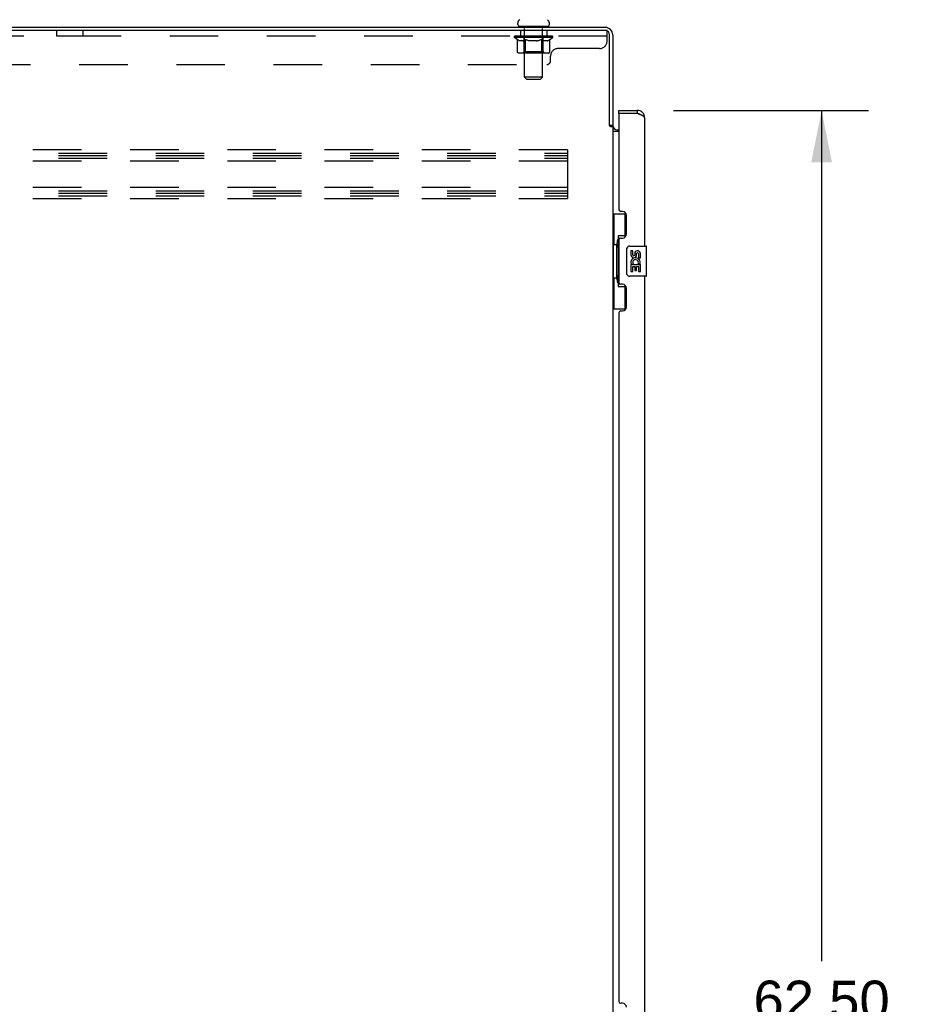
# Model space of a CAD drawing. Header units: inches. Extents: x 0 to 293, y 0 to 190.
# Tile 4 of 22: x 30 to 60, y 101 to 134. Entities that reach past the tile are written whole.
import ezdxf

# ---------------------------------------------------------------- set-up
doc = ezdxf.new("R2010")
doc.units = ezdxf.units.IN
doc.header["$LTSCALE"] = 16.117381
doc.header["$MEASUREMENT"] = 0
doc.linetypes.add('HIDDEN', pattern=[0.2, 0.1, -0.1])
doc.layers.get('0').update_dxf_attribs({"linetype": 'CONTINUOUS'})
for name, color, linetype in [('02___PRT_ALL_AXES', 7, 'CONTINUOUS'), ('DEFAULT_2', 8, 'HIDDEN'), ('DIMENSIONS', 7, 'CONTINUOUS')]:
    doc.layers.add(name, color=color, linetype=linetype)
doc.styles.get("Standard").update_dxf_attribs({"font": 'arial.ttf'})
doc.dimstyles.new('DIMSTYLE_1', dxfattribs={"dimtxt": 1.292838, "dimasz": 1.723784, "dimexe": 0.09, "dimexo": 0.07, "dimgap": 0.0375, "dimtad": 0, "dimtih": 1, "dimtoh": 1, "dimzin": 4, "dimdsep": 46, "dimtxsty": 'Standard', "dimblk": '_FILLED', "dimblk1": '_FILLED', "dimblk2": '_FILLED', "dimcen": 0.09, "dimazin": 1, "dimtfac": 1, "dimtdec": 3, "dimtofl": 0, "dimtmove": 0, "dimatfit": 3, "dimldrblk": '_FILLED', "dimfxl": 1, "dimtolj": 1, "dimtzin": 4, "dimarcsym": 0})

# ---------------------------------------------------------------- blocks, each defined once
blk = doc.blocks.new('_FILLED')
at = {"color": 0, "linetype": 'ByBlock'}
blk.add_solid([(0, 0), (-1, 0.2), (-1, -0.2)], dxfattribs=at)
blk = doc.blocks.new('*D3')
at = {"layer": 'DIMENSIONS', "color": 2, "linetype": 'Continuous'}
for p, q in [((51.589, 130.624), (58.049, 130.624)), ((56.497, 130.624), (56.497, 102.416)), ((56.497, 68.124), (56.497, 95.952)), ((51.589, 68.124), (58.049, 68.124))]:
    blk.add_line(p, q, dxfattribs=at)
at = {"layer": 'DIMENSIONS', "color": 2, "linetype": 'Continuous', "xscale": 1.7237841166, "yscale": 1.7237841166, "zscale": 1.7237841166}
for p, rotation in [((56.497, 130.624), 90), ((56.497, 68.124), 270)]:
    blk.add_blockref('_FILLED', p, dxfattribs=dict(at, rotation=rotation))
at = {"layer": 'DIMENSIONS', "color": 2, "linetype": 'Continuous', "insert": (56.497, 101.77), "char_height": 1.2928, "width": 6.61318, "attachment_point": 2, "line_spacing_factor": 0.9}
blk.add_mtext('62.50\\PFRONT\\PDOORS', dxfattribs=at)

msp = doc.modelspace()

# ---------------------------------------------------------------- linework, layer by layer
at = {"color": 3, "linetype": 'Continuous'}
for p, q in [((49.324, 133.374), (13.817, 133.374)), ((49.324, 133.27), (13.817, 133.27)), ((49.467, 130.123), (49.467, 133.128)), ((49.571, 133.128), (49.571, 130.121)), ((49.775, 130.624), (50.382, 130.624)), ((49.775, 130.5), (49.775, 127.332)), ((50.382, 130.52), (49.795, 130.52)), ((50.629, 126.124), (50.629, 130.378)), ((49.48, 130.101), (49.478, 130.105)), ((49.571, 130.082), (49.496, 130.082)), ((49.571, 130.082), (49.571, 68.667)), ((49.713, 129.978), (49.775, 129.978)), ((49.775, 129.926), (49.571, 129.926)), ((49.895, 127.272), (49.835, 127.272)), ((50.025, 126.522), (50.025, 127.142)), ((49.835, 126.392), (49.895, 126.392)), ((49.775, 126.332), (49.775, 124.917)), ((50.629, 99.874), (50.629, 125.124)), ((49.895, 124.857), (49.835, 124.857)), ((50.025, 124.107), (50.025, 124.727)), ((49.775, 123.917), (49.775, 101.082)), ((49.835, 123.977), (49.895, 123.977)), ((49.895, 101.022), (49.835, 101.022))]:
    msp.add_line(p, q, dxfattribs=at)
at = {"color": 7, "linetype": 'Continuous'}
for p, q in [((46.423, 133.473), (46.423, 133.513)), ((46.446, 133.404), (46.446, 133.374)), ((47.446, 133.404), (46.446, 133.404)), ((47.446, 133.404), (47.446, 133.374)), ((47.469, 133.473), (47.469, 133.513)), ((49.775, 130.52), (49.775, 130.624)), ((50.382, 130.624), (50.382, 130.52)), ((49.795, 130.52), (49.775, 130.52)), ((49.467, 130.134), (49.571, 130.134)), ((49.571, 127.199), (50.011, 127.199)), ((49.61, 127.199), (49.61, 126.174)), ((49.975, 127.199), (49.975, 126.419)), ((49.748, 126.464), (49.748, 124.784)), ((49.975, 126.464), (49.748, 126.464)), ((49.588, 126.174), (49.588, 125.074)), ((49.588, 126.174), (49.711, 126.174)), ((49.711, 126.205), (49.711, 126.225)), ((49.711, 125.074), (49.711, 126.174)), ((50.034, 125.224), (50.034, 126.024)), ((50.134, 126.124), (50.674, 126.124)), ((50.689, 125.139), (50.689, 126.109)), ((49.588, 125.074), (49.711, 125.074)), ((49.61, 125.074), (49.61, 124.049)), ((49.711, 125.024), (49.711, 125.044)), ((50.674, 125.124), (50.134, 125.124)), ((49.748, 124.784), (49.975, 124.784)), ((49.975, 124.829), (49.975, 124.049)), ((49.571, 124.049), (50.011, 124.049))]:
    msp.add_line(p, q, dxfattribs=at)
at = {"color": 3, "linetype": 'Continuous'}
for points in [[(50.477, 130.485), (50.461, 130.491), (50.446, 130.497), (50.43, 130.503), (50.414, 130.509), (50.382, 130.52)], [(50.629, 130.378), (50.628, 130.384), (50.627, 130.39), (50.624, 130.396), (50.62, 130.402), (50.616, 130.408), (50.61, 130.414), (50.603, 130.419), (50.596, 130.425), (50.587, 130.431), (50.578, 130.437), (50.568, 130.443), (50.556, 130.449), (50.545, 130.455), (50.532, 130.461), (50.519, 130.467), (50.505, 130.473), (50.491, 130.479), (50.477, 130.485)], [(49.478, 130.105), (49.477, 130.106), (49.476, 130.108), (49.475, 130.11), (49.474, 130.111), (49.473, 130.113), (49.472, 130.115), (49.471, 130.117), (49.469, 130.119), (49.468, 130.12), (49.467, 130.123)], [(49.496, 130.082), (49.494, 130.083), (49.492, 130.085), (49.491, 130.087), (49.489, 130.088), (49.488, 130.09), (49.486, 130.091), (49.485, 130.092), (49.484, 130.094), (49.483, 130.095), (49.482, 130.097), (49.482, 130.098), (49.481, 130.099), (49.48, 130.101)]]:
    msp.add_lwpolyline(points, dxfattribs=at)
at = {"color": 7, "linetype": 'Continuous'}
for points in [[(49.748, 126.441), (49.748, 126.437), (49.748, 126.434), (49.749, 126.43), (49.75, 126.425), (49.752, 126.421), (49.754, 126.415), (49.757, 126.41), (49.76, 126.404), (49.763, 126.397), (49.767, 126.391), (49.771, 126.383), (49.776, 126.375), (49.781, 126.367), (49.784, 126.363)], [(50.034, 126.024), (50.034, 126.031), (50.034, 126.037), (50.035, 126.043), (50.037, 126.049), (50.038, 126.055), (50.04, 126.061)], [(50.04, 125.188), (50.038, 125.194), (50.037, 125.2), (50.035, 125.206), (50.034, 125.212), (50.034, 125.218), (50.034, 125.224)], [(49.784, 124.885), (49.781, 124.882), (49.776, 124.873), (49.771, 124.866), (49.767, 124.858), (49.763, 124.851), (49.76, 124.845), (49.757, 124.839), (49.754, 124.833), (49.752, 124.828), (49.75, 124.823), (49.749, 124.819), (49.748, 124.815), (49.748, 124.811), (49.748, 124.808)]]:
    msp.add_lwpolyline(points, dxfattribs=at)
for centre, radius, start, end in [((46.566, 133.513), 0.144, 124.6626, 180), ((47.325, 133.513), 0.144, 0, 55.3374), ((46.492, 133.473), 0.069, 180, 270), ((47.4, 133.473), 0.069, 270, 360), ((50.382, 130.378), 0.142, 48.633, 90), ((50.465, 130.234), 0.26, 90, 92.6114), ((50.134, 126.024), 0.1, 90, 158.7946), ((50.674, 126.109), 0.015, 0, 90), ((50.134, 125.224), 0.1, 201.205, 270), ((50.674, 125.139), 0.015, 270, 360)]:
    msp.add_arc(centre, radius, start, end, dxfattribs=at)
at = {"color": 3, "linetype": 'Continuous'}
for centre, radius, start, end in [((49.324, 133.128), 0.246, 0, 90), ((49.324, 133.128), 0.142, 0, 90), ((50.382, 130.378), 0.246, 0, 90), ((49.795, 130.5), 0.02, 90, 180), ((49.713, 130.121), 0.142, 180, 270), ((49.835, 127.332), 0.06, 180, 270), ((49.895, 127.142), 0.13, 0, 90), ((49.835, 126.332), 0.06, 90, 180), ((49.895, 126.522), 0.13, 270, 360), ((49.835, 124.917), 0.06, 180, 270), ((49.895, 124.727), 0.13, 0, 90), ((49.895, 124.107), 0.13, 270, 360), ((49.835, 123.917), 0.06, 90, 180), ((49.835, 101.082), 0.06, 180, 270), ((49.895, 100.892), 0.13, 0, 90)]:
    msp.add_arc(centre, radius, start, end, dxfattribs=at)
at = {"color": 7, "linetype": 'Continuous'}
for centre, start_param, end_param in [((49.815, 126.215), 0.699287, 1.51401), ((49.815, 126.215), -4.655602, -3.84088), ((49.815, 125.034), 0.699287, 1.51401), ((49.815, 125.034), -4.655602, -3.84088)]:
    msp.add_ellipse(centre, major_axis=(0, 0.18), ratio=0.579493, start_param=start_param, end_param=end_param, dxfattribs=at)
at = {"layer": '02___PRT_ALL_AXES', "color": 8, "linetype": 'HIDDEN'}
for p, q in [((31.133, 133.083), (31.133, 133.27)), ((32.008, 133.27), (31.133, 133.27)), ((32.008, 133.083), (32.008, 133.27)), ((46.508, 133.27), (46.508, 133.083)), ((47.383, 133.27), (46.508, 133.27)), ((47.383, 133.27), (47.383, 133.083)), ((32.008, 133.083), (31.133, 133.083)), ((47.383, 133.083), (46.508, 133.083))]:
    msp.add_line(p, q, dxfattribs=at)
at = {"layer": '02___PRT_ALL_AXES', "color": 7, "linetype": 'Continuous'}
for p, q in [((50.171, 125.97), (50.171, 125.834)), ((50.234, 125.97), (50.171, 125.97)), ((50.234, 125.834), (50.234, 125.97)), ((50.299, 125.896), (50.299, 125.827)), ((50.36, 125.834), (50.36, 125.876)), ((50.423, 125.876), (50.423, 125.74)), ((50.423, 125.74), (50.486, 125.74)), ((50.486, 125.74), (50.486, 125.876)), ((50.171, 125.509), (50.171, 125.279)), ((50.189, 125.509), (50.171, 125.509)), ((50.224, 125.509), (50.251, 125.528)), ((50.224, 125.509), (50.486, 125.509)), ((50.234, 125.279), (50.234, 125.446)), ((50.234, 125.446), (50.299, 125.446)), ((50.299, 125.446), (50.299, 125.31)), ((50.36, 125.31), (50.36, 125.446)), ((50.36, 125.446), (50.423, 125.446)), ((50.415, 125.545), (50.473, 125.52)), ((50.423, 125.446), (50.423, 125.279)), ((50.486, 125.279), (50.486, 125.509)), ((50.171, 125.279), (50.234, 125.279)), ((50.299, 125.31), (50.36, 125.31)), ((50.423, 125.279), (50.486, 125.279))]:
    msp.add_line(p, q, dxfattribs=at)
for centre, radius, start, end in [((50.266, 125.834), 0.0943, 180, 360), ((50.328, 125.582), 0.157, 336.5966, 161.8791), ((50.266, 125.834), 0.0314, 180, 261.2295), ((50.265, 125.839), 0.0362, 263.4285, 341.7628), ((50.391, 125.876), 0.0943, 68.6999, 167.4338), ((50.391, 125.876), 0.0314, 0, 180.0485), ((50.391, 125.876), 0.0943, 0, 68.6704), ((50.325, 125.582), 0.154, 161.4199, 206.1963), ((50.328, 125.582), 0.157, 205.737, 207.8532), ((50.328, 125.582), 0.0943, 336.5966, 215.1122)]:
    msp.add_arc(centre, radius, start, end, dxfattribs=at)
at = {"layer": 'DEFAULT_2', "color": 8, "linetype": 'HIDDEN'}
for p, q in [((46.633, 133.404), (46.633, 133.374)), ((46.646, 131.723), (46.646, 133.37)), ((47.246, 131.723), (47.246, 133.37)), ((47.258, 133.404), (47.258, 133.374)), ((49.383, 133.27), (49.324, 133.27)), ((49.383, 132.925), (49.383, 133.27)), ((49.383, 133.083), (13.758, 133.083)), ((46.312, 133.037), (46.312, 133.083)), ((47.579, 133.037), (46.312, 133.037)), ((46.412, 132.967), (46.312, 133.037)), ((46.322, 133.077), (46.322, 133.083)), ((46.331, 133.073), (46.331, 133.077)), ((46.331, 133.073), (47.561, 133.073)), ((46.34, 133.073), (46.34, 133.077)), ((46.34, 133.073), (46.34, 133.077)), ((46.351, 133.077), (46.351, 133.083)), ((46.367, 133.073), (46.367, 133.077)), ((46.369, 133.073), (46.369, 133.077)), ((46.397, 133.077), (46.397, 133.083)), ((46.412, 133.073), (46.412, 133.077)), ((46.412, 132.562), (46.412, 132.967)), ((46.412, 132.967), (46.426, 132.958)), ((46.414, 133.073), (46.414, 133.077)), ((46.619, 133.076), (46.417, 133.076)), ((46.44, 132.949), (46.426, 132.958)), ((46.453, 132.942), (46.439, 132.949)), ((46.467, 132.935), (46.453, 132.942)), ((46.461, 133.077), (46.461, 133.083)), ((46.462, 133.073), (46.462, 133.076)), ((46.463, 133.073), (46.463, 133.076)), ((46.466, 133.073), (46.466, 133.076)), ((46.48, 132.93), (46.466, 132.935)), ((46.473, 133.073), (46.473, 133.077)), ((46.473, 133.073), (46.473, 133.076)), ((46.476, 133.073), (46.476, 133.077)), ((46.48, 133.073), (46.48, 133.077)), ((46.493, 132.925), (46.48, 132.93)), ((46.484, 133.073), (46.484, 133.076)), ((46.597, 132.925), (46.493, 132.925)), ((46.498, 133.073), (46.498, 133.076)), ((46.516, 133.073), (46.516, 133.076)), ((46.517, 133.073), (46.517, 133.079)), ((46.537, 133.073), (46.537, 133.076)), ((46.539, 133.077), (46.539, 133.083)), ((46.548, 133.073), (46.548, 133.077)), ((46.552, 133.073), (46.552, 133.077)), ((46.562, 133.073), (46.562, 133.076)), ((46.573, 133.073), (46.573, 133.081)), ((46.588, 133.073), (46.588, 133.076)), ((46.591, 133.073), (46.591, 133.076)), ((46.597, 132.925), (46.611, 132.93)), ((46.624, 132.935), (46.61, 132.93)), ((46.619, 133.073), (46.619, 133.076)), ((46.686, 133.076), (46.624, 133.076)), ((46.638, 132.942), (46.624, 132.935)), ((46.629, 133.077), (46.629, 133.083)), ((46.633, 132.565), (46.633, 133.034)), ((46.636, 133.073), (46.636, 133.077)), ((46.651, 132.95), (46.637, 132.942)), ((46.64, 133.073), (46.64, 133.077)), ((46.646, 133.073), (46.646, 133.082)), ((46.651, 133.073), (46.651, 133.076)), ((46.665, 132.958), (46.651, 132.949)), ((46.662, 133.073), (46.662, 133.076)), ((46.679, 132.968), (46.665, 132.958)), ((46.679, 132.562), (46.679, 132.968)), ((46.679, 132.968), (46.708, 132.958)), ((46.686, 133.073), (46.686, 133.076)), ((46.761, 133.076), (46.701, 133.076)), ((46.736, 132.949), (46.708, 132.958)), ((46.722, 133.073), (46.722, 133.076)), ((46.729, 133.077), (46.729, 133.083)), ((46.733, 133.073), (46.733, 133.077)), ((46.735, 133.073), (46.735, 133.083)), ((46.764, 132.942), (46.736, 132.949)), ((46.738, 133.073), (46.738, 133.077)), ((46.745, 133.073), (46.745, 133.077)), ((46.761, 133.073), (46.761, 133.076)), ((46.792, 132.935), (46.764, 132.942)), ((46.841, 133.076), (46.787, 133.076)), ((46.819, 132.93), (46.791, 132.935)), ((46.8, 133.073), (46.8, 133.076)), ((46.847, 132.925), (46.819, 132.93)), ((46.831, 133.076), (46.946, 133.083)), ((46.836, 133.077), (46.836, 133.083)), ((46.836, 133.077), (46.836, 133.083)), ((46.836, 133.083), (46.836, 133.083)), ((46.836, 133.073), (46.836, 133.077)), ((46.84, 133.073), (46.84, 133.077)), ((46.841, 133.073), (46.841, 133.077)), ((46.841, 133.073), (46.841, 133.076)), ((47.045, 132.925), (46.847, 132.925)), ((46.925, 133.076), (46.877, 133.076)), ((46.882, 133.073), (46.882, 133.076)), ((46.925, 133.073), (46.925, 133.076)), ((46.943, 133.077), (46.943, 133.077)), ((46.943, 133.073), (46.943, 133.077)), ((46.943, 133.073), (46.943, 133.077)), ((46.946, 133.077), (46.946, 133.083)), ((46.946, 133.083), (47.06, 133.076)), ((46.948, 133.073), (46.948, 133.077)), ((46.948, 133.073), (46.948, 133.077)), ((46.948, 133.077), (46.948, 133.077)), ((46.966, 133.073), (46.966, 133.076)), ((46.966, 133.076), (47.015, 133.076)), ((47.009, 133.073), (47.009, 133.076)), ((47.045, 132.925), (47.073, 132.93)), ((47.05, 133.073), (47.05, 133.077)), ((47.05, 133.073), (47.05, 133.076)), ((47.05, 133.076), (47.105, 133.076)), ((47.051, 133.073), (47.051, 133.077)), ((47.055, 133.077), (47.055, 133.083)), ((47.055, 133.083), (47.056, 133.083)), ((47.055, 133.073), (47.055, 133.077)), ((47.056, 133.077), (47.056, 133.083)), ((47.101, 132.935), (47.072, 132.93)), ((47.092, 133.073), (47.092, 133.076)), ((47.129, 132.942), (47.1, 132.935)), ((47.157, 132.95), (47.128, 132.942)), ((47.131, 133.073), (47.131, 133.076)), ((47.131, 133.076), (47.19, 133.076)), ((47.146, 133.073), (47.146, 133.077)), ((47.153, 133.073), (47.153, 133.077)), ((47.156, 133.073), (47.156, 133.083)), ((47.185, 132.959), (47.156, 132.95)), ((47.159, 133.073), (47.159, 133.077)), ((47.162, 133.077), (47.162, 133.083)), ((47.169, 133.073), (47.169, 133.076)), ((47.214, 132.968), (47.185, 132.959)), ((47.206, 133.073), (47.206, 133.076)), ((47.206, 133.076), (47.268, 133.076)), ((47.214, 132.562), (47.214, 132.968)), ((47.214, 132.968), (47.229, 132.958)), ((47.244, 132.95), (47.229, 132.959)), ((47.23, 133.073), (47.23, 133.076)), ((47.241, 133.073), (47.241, 133.076)), ((47.258, 132.942), (47.244, 132.95)), ((47.245, 133.073), (47.245, 133.082)), ((47.251, 133.073), (47.251, 133.077)), ((47.255, 133.073), (47.255, 133.077)), ((47.258, 132.565), (47.258, 133.034)), ((47.273, 132.935), (47.258, 132.942)), ((47.262, 133.077), (47.262, 133.083)), ((47.287, 132.93), (47.272, 132.935)), ((47.273, 133.073), (47.273, 133.076)), ((47.273, 133.076), (47.579, 133.076)), ((47.301, 132.925), (47.287, 132.93)), ((47.3, 133.073), (47.3, 133.076)), ((47.395, 132.925), (47.301, 132.925)), ((47.303, 133.073), (47.303, 133.076)), ((47.318, 133.073), (47.318, 133.081)), ((47.33, 133.073), (47.33, 133.076)), ((47.339, 133.073), (47.339, 133.077)), ((47.343, 133.073), (47.343, 133.077)), ((47.353, 133.077), (47.353, 133.083)), ((47.354, 133.073), (47.354, 133.076)), ((47.375, 133.073), (47.375, 133.079)), ((47.375, 133.073), (47.375, 133.076)), ((47.393, 133.073), (47.393, 133.076)), ((47.395, 132.925), (47.409, 132.93)), ((47.407, 133.073), (47.407, 133.076)), ((47.424, 132.935), (47.409, 132.93)), ((47.412, 133.073), (47.412, 133.077)), ((47.415, 133.073), (47.415, 133.077)), ((47.418, 133.073), (47.418, 133.077)), ((47.418, 133.073), (47.418, 133.076)), ((47.438, 132.942), (47.423, 132.935)), ((47.426, 133.073), (47.426, 133.076)), ((47.429, 133.073), (47.429, 133.076)), ((47.429, 133.073), (47.429, 133.076)), ((47.431, 133.077), (47.431, 133.083)), ((47.452, 132.95), (47.438, 132.942)), ((47.467, 132.959), (47.452, 132.95)), ((47.458, 133.08), (47.578, 133.081)), ((47.458, 133.076), (47.458, 133.08)), ((47.482, 132.969), (47.467, 132.959)), ((47.477, 133.073), (47.477, 133.077)), ((47.48, 133.073), (47.48, 133.077)), ((47.482, 132.969), (47.579, 133.037)), ((47.482, 132.562), (47.482, 132.969)), ((47.494, 133.077), (47.494, 133.083)), ((47.523, 133.073), (47.523, 133.077)), ((47.524, 133.073), (47.524, 133.077)), ((47.541, 133.077), (47.541, 133.083)), ((47.551, 133.073), (47.551, 133.077)), ((47.552, 133.073), (47.552, 133.077)), ((47.561, 133.073), (47.561, 133.077)), ((47.569, 133.077), (47.569, 133.083)), ((47.578, 133.076), (47.578, 133.081)), ((47.579, 133.037), (47.579, 133.077)), ((46.633, 132.565), (46.593, 132.525)), ((47.258, 132.565), (46.633, 132.565)), ((46.683, 132.542), (46.681, 132.547)), ((46.684, 132.538), (46.683, 132.542)), ((47.258, 132.565), (47.298, 132.525)), ((49.133, 132.675), (47.758, 132.675)), ((47.439, 132.525), (46.454, 132.525)), ((46.691, 132.529), (46.688, 132.532)), ((46.696, 132.526), (46.693, 132.527)), ((46.698, 132.525), (46.696, 132.526)), ((46.701, 132.525), (46.698, 132.525)), ((47.508, 132.27), (47.508, 132.425)), ((15.758, 132.145), (47.383, 132.145)), ((47.246, 131.723), (46.646, 131.723)), ((46.715, 131.654), (46.646, 131.723)), ((46.715, 131.654), (47.177, 131.654)), ((47.177, 131.654), (47.246, 131.723)), ((48.071, 129.312), (15.071, 129.312)), ((48.071, 129.312), (48.071, 127.687)), ((15.071, 129.208), (48.071, 129.208)), ((15.071, 129.124), (48.071, 129.124)), ((15.071, 129.041), (48.071, 129.041)), ((48.071, 128.937), (15.071, 128.937)), ((48.071, 128.062), (15.071, 128.062)), ((15.071, 127.958), (48.071, 127.958)), ((15.071, 127.874), (48.071, 127.874)), ((15.071, 127.791), (48.071, 127.791)), ((48.071, 127.687), (15.071, 127.687))]:
    msp.add_line(p, q, dxfattribs=at)
for points in [[(46.454, 132.525), (46.449, 132.525), (46.444, 132.526), (46.439, 132.527), (46.434, 132.529), (46.43, 132.532), (46.425, 132.535), (46.422, 132.538), (46.418, 132.542), (46.415, 132.547), (46.413, 132.552), (46.412, 132.557), (46.412, 132.562)], [(46.68, 132.552), (46.679, 132.557), (46.679, 132.562)], [(46.681, 132.547), (46.68, 132.552), (46.679, 132.557), (46.679, 132.562)], [(47.193, 132.525), (47.196, 132.525), (47.198, 132.526), (47.201, 132.527), (47.203, 132.529), (47.205, 132.532), (47.208, 132.535), (47.21, 132.538), (47.211, 132.542), (47.213, 132.547), (47.214, 132.552), (47.214, 132.557), (47.214, 132.562)], [(47.439, 132.525), (47.444, 132.525), (47.449, 132.526), (47.455, 132.527), (47.459, 132.529), (47.464, 132.532), (47.468, 132.535), (47.472, 132.538), (47.476, 132.542), (47.478, 132.547), (47.48, 132.552), (47.482, 132.557), (47.482, 132.562)], [(46.693, 132.527), (46.691, 132.529), (46.688, 132.532), (46.686, 132.535), (46.684, 132.538)]]:
    msp.add_lwpolyline(points, dxfattribs=at)
for centre, radius, start, end in [((46.611, 133.37), 0.0345, 0, 90), ((47.28, 133.37), 0.0345, 90, 180), ((46.593, 133.034), 0.0398, 0, 90), ((47.298, 133.034), 0.0398, 90, 180), ((49.133, 132.925), 0.25, 270, 360), ((47.758, 132.425), 0.25, 90, 180), ((47.383, 132.27), 0.125, 270, 360)]:
    msp.add_arc(centre, radius, start, end, dxfattribs=at)
for centre, major_axis, ratio, start_param, end_param in [((46.946, 133.083), (0.633, 0.007), 0.05963, 2.96643, 3.140963), ((46.293, 133.071), (0.198, 0), 0.060556, 0.430652, 1.470503), ((46.946, 133.083), (0.633, 0), 0.060556, -3.141593, -2.96706), ((46.293, 133.065), (0.198, 0.002), 0.05963, 1.376596, 1.469874), ((46.946, 133.083), (0.633, 0.013), 0.05688, 2.791345, 2.965878), ((46.268, 133.071), (0.198, 0.002), 0.05963, 0.25549, 1.295341), ((46.337, 133.071), (0.198, -0.002), 0.05963, 0.605815, 1.645666), ((46.946, 133.083), (0.633, -0.007), 0.05963, -2.96643, -2.791898), ((46.337, 133.065), (0.198, 0), 0.060556, 1.551758, 1.645036), ((46.268, 133.065), (0.198, 0.004), 0.05688, 1.20151, 1.294789), ((46.338, 133.067), (0.164, 0.002), 0.05963, 1.065228, 1.614276), ((46.318, 133.067), (0.164, 0.003), 0.05688, 0.890143, 1.43919), ((46.376, 133.067), (0.164, 0), 0.060556, 1.240391, 1.789438), ((46.946, 133.083), (0.633, 0.019), 0.052395, 2.616403, 2.790936), ((46.264, 133.071), (0.198, 0.004), 0.05688, 0.080405, 1.120256), ((46.399, 133.071), (0.198, -0.004), 0.05688, 0.7809, 1.820751), ((46.946, 133.083), (0.633, -0.013), 0.05688, -2.791345, -2.616812), ((46.399, 133.065), (0.198, -0.002), 0.05963, 1.72692, 1.820198), ((46.264, 133.065), (0.198, 0.006), 0.052395, 1.026568, 1.119847), ((46.317, 133.067), (0.164, 0.005), 0.052395, 0.715201, 1.264248), ((46.432, 133.067), (0.164, -0.002), 0.05963, 1.415553, 1.9646), ((46.946, 133.083), (0.633, 0.025), 0.046319, 2.441654, 2.616187), ((46.479, 133.071), (0.198, -0.006), 0.052395, 0.955842, 1.995693), ((46.281, 133.071), (0.198, 0.006), 0.052395, -0.094537, 0.945314), ((46.946, 133.083), (0.633, -0.019), 0.052395, -2.616403, -2.44187), ((46.479, 133.065), (0.198, -0.004), 0.05688, 1.902006, 1.995284), ((46.281, 133.065), (0.198, 0.008), 0.046319, 0.851819, 0.945098), ((46.336, 133.067), (0.164, 0.006), 0.046319, 0.540452, 1.089499), ((46.503, 133.067), (0.164, -0.003), 0.05688, 1.590638, 2.139686), ((46.946, 133.083), (0.633, 0.029), 0.038841, 2.267123, 2.441656), ((46.572, 133.071), (0.198, -0.008), 0.046319, 1.130591, 2.170442), ((46.319, 133.071), (0.198, 0.008), 0.046319, -0.269286, 0.770565), ((46.946, 133.083), (0.633, -0.025), 0.046319, -2.441654, -2.267121), ((46.572, 133.065), (0.198, -0.006), 0.052395, 2.076947, 2.170226), ((46.319, 133.065), (0.198, 0.009), 0.038841, 0.677289, 0.770567), ((46.373, 133.067), (0.164, 0.008), 0.038841, 0.365921, 0.914969), ((46.587, 133.067), (0.164, -0.005), 0.052395, 1.76558, 2.314627), ((46.946, 133.083), (0.633, 0.033), 0.030195, 2.09281, 2.267343), ((46.677, 133.071), (0.198, -0.009), 0.038841, 1.305122, 2.344973), ((46.375, 133.071), (0.198, 0.009), 0.038841, -0.443817, 0.596034), ((46.946, 133.083), (0.633, -0.029), 0.038841, -2.267123, -2.092591), ((46.677, 133.065), (0.198, -0.008), 0.046319, 2.251696, 2.344975), ((46.375, 133.065), (0.198, 0.01), 0.030195, 0.502975, 0.596254), ((46.427, 133.067), (0.164, 0.009), 0.030195, 0.191608, 0.740655), ((46.683, 133.067), (0.164, -0.006), 0.046319, 1.940329, 2.489376), ((46.448, 133.071), (0.198, 0.01), 0.030195, -0.61813, 0.421721), ((46.946, 133.083), (0.633, 0.036), 0.020645, 1.918687, 2.09322), ((46.79, 133.071), (0.198, -0.01), 0.030195, 1.479435, 2.519286), ((46.946, 133.083), (0.633, -0.033), 0.030195, -2.09281, -1.918277), ((46.79, 133.065), (0.198, -0.009), 0.038841, 2.426227, 2.519505), ((46.448, 133.065), (0.198, 0.011), 0.020645, 0.328852, 0.422131), ((46.497, 133.067), (0.164, 0.009), 0.020645, 0.017485, 0.566532), ((46.786, 133.067), (0.164, -0.008), 0.038841, 2.11486, 2.663907), ((46.537, 133.071), (0.198, 0.011), 0.020645, -0.792253, 0.247598), ((46.946, 133.083), (0.633, 0.038), 0.010478, 1.744704, 1.919237), ((46.908, 133.071), (0.198, -0.011), 0.020645, 1.653558, 2.693409), ((46.946, 133.083), (0.633, -0.036), 0.020645, -1.918687, -1.744154), ((46.908, 133.065), (0.198, -0.01), 0.030195, 2.60054, 2.693819), ((46.537, 133.065), (0.198, 0.012), 0.010478, 0.154869, 0.248148), ((46.581, 133.067), (0.164, 0.01), 0.010478, 6.126688, 6.675735), ((46.895, 133.067), (0.164, -0.009), 0.030195, 2.289173, 2.83822), ((46.638, 133.071), (0.198, 0.012), 0.010478, -0.966236, -0.000846), ((47.026, 133.071), (0.198, -0.012), 0.010478, 1.827541, 2.867392), ((46.946, 133.083), (0.633, -0.038), 0.010478, -1.744704, -1.570171), ((47.026, 133.065), (0.198, -0.011), 0.020645, 2.774664, 2.867942), ((47.004, 133.067), (0.164, -0.009), 0.020645, 2.463296, 3.012344), ((46.865, 133.071), (0.198, 0.012), 0.010478, 0.274201, 1.314052), ((46.779, 133.067), (0.164, 0.01), 0.010478, -0.000483, 0.504314), ((46.748, 133.065), (0.198, 0.012), 0.010478, 0.099668, 0.192946), ((46.946, 133.083), (0.633, 0.038), 0.010478, -1.571421, -1.396888), ((47.143, 133.065), (0.198, -0.012), 0.010478, 2.948646, 3.041925), ((47.112, 133.067), (0.164, -0.01), 0.010478, 2.637279, 3.142076), ((46.984, 133.071), (0.198, 0.011), 0.020645, 0.448184, 1.488034), ((46.887, 133.067), (0.164, 0.009), 0.020645, 0.129249, 0.678296), ((46.865, 133.065), (0.198, 0.011), 0.020645, 0.273651, 0.366929), ((47.253, 133.071), (0.198, -0.012), 0.010478, -3.140747, -2.175357), ((46.946, 133.083), (0.633, 0.036), 0.020645, -1.397439, -1.222906), ((46.946, 133.083), (0.633, -0.038), 0.010478, 1.222355, 1.396888), ((47.101, 133.071), (0.198, 0.01), 0.030195, 0.622307, 1.662158), ((46.997, 133.067), (0.164, 0.009), 0.030195, 0.303372, 0.852419), ((47.31, 133.067), (0.164, -0.01), 0.010478, 2.749043, 3.29809), ((47.354, 133.071), (0.198, -0.011), 0.020645, 2.893995, 3.933846), ((46.984, 133.065), (0.198, 0.01), 0.030195, 0.447774, 0.541052), ((47.354, 133.065), (0.198, -0.012), 0.010478, 2.893445, 2.986723), ((46.946, 133.083), (0.633, 0.033), 0.030195, -1.223315, -1.048783), ((46.946, 133.083), (0.633, -0.036), 0.020645, 1.048373, 1.222906), ((47.214, 133.071), (0.198, 0.009), 0.038841, 0.79662, 1.836471), ((47.105, 133.067), (0.164, 0.008), 0.038841, 0.477686, 1.026733), ((47.394, 133.067), (0.164, -0.009), 0.020645, 2.57506, 3.124108), ((47.443, 133.071), (0.198, -0.01), 0.030195, 2.719872, 3.759723), ((47.319, 133.071), (0.198, 0.008), 0.046319, 0.971151, 2.011002), ((47.101, 133.065), (0.198, 0.009), 0.038841, 0.622087, 0.715366), ((47.443, 133.065), (0.198, -0.011), 0.020645, 2.719462, 2.812741), ((46.946, 133.083), (0.633, 0.029), 0.038841, -1.049002, -0.874469), ((46.946, 133.083), (0.633, -0.033), 0.030195, 0.87425, 1.048783), ((47.208, 133.067), (0.164, 0.006), 0.046319, 0.652216, 1.201263), ((47.413, 133.071), (0.198, 0.006), 0.052395, 1.1459, 2.185751), ((47.464, 133.067), (0.164, -0.009), 0.030195, 2.400937, 2.949985), ((47.516, 133.071), (0.198, -0.009), 0.038841, 2.545558, 3.585409), ((47.304, 133.067), (0.164, 0.005), 0.052395, 0.826965, 1.376012), ((47.214, 133.065), (0.198, 0.008), 0.046319, 0.796618, 0.889896), ((47.516, 133.065), (0.198, -0.01), 0.030195, 2.545339, 2.638617), ((47.492, 133.071), (0.198, 0.004), 0.05688, 1.320842, 2.360692), ((46.946, 133.083), (0.633, 0.025), 0.046319, -0.874471, -0.699939), ((46.946, 133.083), (0.633, -0.029), 0.038841, 0.699936, 0.874469), ((47.573, 133.071), (0.198, -0.008), 0.046319, 2.371028, 3.410879), ((47.518, 133.067), (0.164, -0.008), 0.038841, 2.226624, 2.775671), ((47.555, 133.071), (0.198, 0.002), 0.05963, 1.495927, 2.535778), ((47.389, 133.067), (0.164, 0.003), 0.05688, 1.001907, 1.550954), ((47.61, 133.071), (0.198, -0.006), 0.052395, 2.196279, 3.23613), ((47.555, 133.067), (0.164, -0.006), 0.046319, 2.052093, 2.601141), ((47.319, 133.065), (0.198, 0.006), 0.052395, 0.971367, 1.064645), ((47.573, 133.065), (0.198, -0.009), 0.038841, 2.371026, 2.464304), ((47.599, 133.071), (0.198, 0), 0.060556, 2.364024, 2.71094), ((47.627, 133.071), (0.198, -0.004), 0.05688, 2.021337, 3.061188), ((46.946, 133.083), (0.633, 0.019), 0.052395, -0.699723, -0.52519), ((46.946, 133.083), (0.633, -0.025), 0.046319, 0.525406, 0.699939), ((47.623, 133.071), (0.198, -0.002), 0.05963, 1.846251, 2.886102), ((47.46, 133.067), (0.164, 0.002), 0.05963, 1.176993, 1.72604), ((47.574, 133.067), (0.164, -0.005), 0.052395, 1.877344, 2.426392), ((47.515, 133.067), (0.164, 0), 0.060556, 1.352155, 1.901202), ((47.573, 133.067), (0.164, -0.003), 0.05688, 1.702402, 2.25145), ((47.553, 133.067), (0.164, -0.002), 0.05963, 1.527317, 2.076364), ((47.413, 133.065), (0.198, 0.004), 0.05688, 1.146309, 1.239587), ((47.61, 133.065), (0.198, -0.008), 0.046319, 2.196495, 2.289773), ((46.946, 133.083), (0.633, 0.013), 0.05688, -0.524781, -0.350248), ((46.946, 133.083), (0.633, -0.019), 0.052395, 0.350657, 0.52519), ((47.599, 133.065), (0.198, -0.002), 0.05963, 1.764997, 1.971333), ((47.492, 133.065), (0.198, 0.002), 0.05963, 1.321394, 1.414673), ((47.627, 133.065), (0.198, -0.006), 0.052395, 2.021746, 2.115024), ((46.946, 133.083), (0.633, 0.007), 0.05963, -0.349695, -0.175162), ((46.946, 133.083), (0.633, -0.013), 0.05688, 0.175715, 0.350248), ((47.555, 133.065), (0.198, 0), 0.060556, 1.496556, 1.589835), ((47.623, 133.065), (0.198, -0.004), 0.05688, 1.846804, 1.940083), ((46.946, 133.083), (0.633, -0.007), 0.05963, 6.27665, 6.458348), ((46.946, 133.083), (0.633, 0), 0.060556, -0.174533, -0.058352)]:
    msp.add_ellipse(centre, major_axis=major_axis, ratio=ratio, start_param=start_param, end_param=end_param, dxfattribs=at)

# ---------------------------------------------------------------- dimensions: what is measured, and where the dimension line sits
at = {"layer": 'DIMENSIONS', "color": 2, "linetype": 'Continuous'}
dim = msp.add_linear_dim(base=(56.497, 130.624), p1=(51.519, 68.124), p2=(51.519, 130.624), angle=90, text='<>\\PFRONT\\PDOORS', dimstyle='DIMSTYLE_1', dxfattribs=at)
dim.commit()
dim.dimension.update_dxf_attribs({"geometry": '*D3', "text_midpoint": (56.497, 99.184), "dimtype": 160})

doc.saveas('drawing.dxf')
